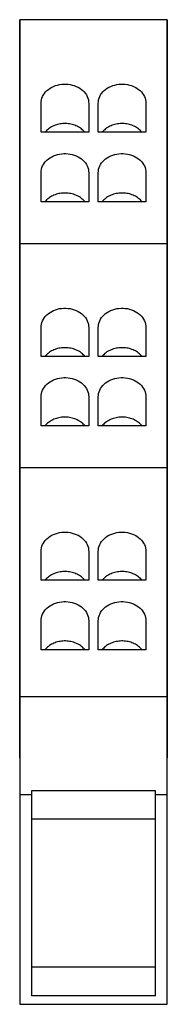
# Model space of a CAD drawing. Extents: x -0.12 to 0.12, y -1.95 to 2.11.
# Tile 2 of 2: x -0.12 to 0.12, y 0.48 to 2.11. Entities that reach past the tile are written whole.
import ezdxf

# ---------------------------------------------------------------- set-up
doc = ezdxf.new("R2010")
doc.units = 0
doc.header["$MEASUREMENT"] = 0
doc.layers.add('TRMODEL1', color=7, linetype='CONTINUOUS')

msp = doc.modelspace()

# ---------------------------------------------------------------- linework, layer by layer
at = {"layer": 'TRMODEL1', "color": 7, "linetype": 'CONTINUOUS'}
for p, q in [((-0.122, 2.1063), (-0.122, 2.106)), ((0.122, 2.1063), (-0.122, 2.1063)), ((-0.122, 2.085), (-0.122, 2.106)), ((-0.122, 2.106), (-0.122, 2.077)), ((0.122, 2.106), (0.122, 2.1063)), ((0.122, 2.106), (0.122, 2.085)), ((0.122, 2.077), (0.122, 2.106)), ((-0.122, 1.7359), (-0.122, 2.085)), ((-0.122, 2.085), (-0.122, 2.085)), ((0.122, 2.085), (0.122, 1.7146)), ((0.122, 2.085), (0.122, 2.085)), ((-0.122, 2.077), (-0.122, 1.7359)), ((0.122, 1.7359), (0.122, 2.077)), ((-0.0525, 1.9997), (-0.049, 2)), ((-0.049, 2), (-0.0455, 2)), ((-0.0455, 2), (-0.042, 1.9997)), ((0.042, 1.9997), (0.0455, 2)), ((0.0455, 2), (0.049, 2)), ((0.049, 2), (0.0525, 1.9997)), ((-0.0827, 1.982), (-0.081, 1.9845)), ((-0.081, 1.9845), (-0.0791, 1.9869)), ((-0.0791, 1.9869), (-0.0769, 1.9891)), ((-0.0769, 1.9891), (-0.0745, 1.9912)), ((-0.0745, 1.9912), (-0.0718, 1.993)), ((-0.0718, 1.993), (-0.0689, 1.9947)), ((-0.0689, 1.9947), (-0.0659, 1.9962)), ((-0.0659, 1.9962), (-0.0627, 1.9974)), ((-0.0627, 1.9974), (-0.0594, 1.9984)), ((-0.0594, 1.9984), (-0.056, 1.9992)), ((-0.056, 1.9992), (-0.0525, 1.9997)), ((-0.042, 1.9997), (-0.0385, 1.9992)), ((-0.0385, 1.9992), (-0.0351, 1.9984)), ((-0.0351, 1.9984), (-0.0318, 1.9974)), ((-0.0318, 1.9974), (-0.0286, 1.9962)), ((-0.0286, 1.9962), (-0.0256, 1.9947)), ((-0.0256, 1.9947), (-0.0227, 1.993)), ((-0.0227, 1.993), (-0.02, 1.9912)), ((-0.02, 1.9912), (-0.0176, 1.9891)), ((-0.0176, 1.9891), (-0.0154, 1.9869)), ((-0.0154, 1.9869), (-0.0134, 1.9845)), ((-0.0134, 1.9845), (-0.0118, 1.982)), ((0.0118, 1.982), (0.0134, 1.9845)), ((0.0134, 1.9845), (0.0154, 1.9869)), ((0.0154, 1.9869), (0.0176, 1.9891)), ((0.0176, 1.9891), (0.02, 1.9912)), ((0.02, 1.9912), (0.0227, 1.993)), ((0.0227, 1.993), (0.0256, 1.9947)), ((0.0256, 1.9947), (0.0286, 1.9962)), ((0.0286, 1.9962), (0.0318, 1.9974)), ((0.0318, 1.9974), (0.0351, 1.9984)), ((0.0351, 1.9984), (0.0385, 1.9992)), ((0.0385, 1.9992), (0.042, 1.9997)), ((0.0525, 1.9997), (0.056, 1.9992)), ((0.056, 1.9992), (0.0594, 1.9984)), ((0.0594, 1.9984), (0.0627, 1.9974)), ((0.0627, 1.9974), (0.0659, 1.9962)), ((0.0659, 1.9962), (0.0689, 1.9947)), ((0.0689, 1.9947), (0.0718, 1.993)), ((0.0718, 1.993), (0.0745, 1.9912)), ((0.0745, 1.9912), (0.0769, 1.9891)), ((0.0769, 1.9891), (0.0791, 1.9869)), ((0.0791, 1.9869), (0.081, 1.9845)), ((0.081, 1.9845), (0.0827, 1.982)), ((-0.0866, 1.9681), (-0.0865, 1.971)), ((-0.0866, 1.9204), (-0.0866, 1.9681)), ((-0.0865, 1.971), (-0.086, 1.9738)), ((-0.086, 1.9738), (-0.0852, 1.9766)), ((-0.0852, 1.9766), (-0.0841, 1.9793)), ((-0.0841, 1.9793), (-0.0827, 1.982)), ((-0.0118, 1.982), (-0.0104, 1.9793)), ((-0.0104, 1.9793), (-0.0093, 1.9766)), ((-0.0093, 1.9766), (-0.0085, 1.9738)), ((-0.0085, 1.9738), (-0.008, 1.971)), ((-0.008, 1.971), (-0.0079, 1.9681)), ((-0.0079, 1.9681), (-0.0079, 1.9204)), ((0.0079, 1.9681), (0.008, 1.971)), ((0.0079, 1.9204), (0.0079, 1.9681)), ((0.008, 1.971), (0.0085, 1.9738)), ((0.0085, 1.9738), (0.0093, 1.9766)), ((0.0093, 1.9766), (0.0104, 1.9793)), ((0.0104, 1.9793), (0.0118, 1.982)), ((0.0827, 1.982), (0.0841, 1.9793)), ((0.0841, 1.9793), (0.0852, 1.9766)), ((0.0852, 1.9766), (0.086, 1.9738)), ((0.086, 1.9738), (0.0865, 1.971)), ((0.0865, 1.971), (0.0866, 1.9681)), ((0.0866, 1.9681), (0.0866, 1.9204)), ((-0.0079, 1.9204), (-0.0866, 1.9204)), ((-0.0789, 1.9218), (-0.0801, 1.9204)), ((-0.0775, 1.9233), (-0.0789, 1.9218)), ((-0.076, 1.9246), (-0.0775, 1.9233)), ((-0.0745, 1.9259), (-0.076, 1.9246)), ((-0.0728, 1.9271), (-0.0745, 1.9259)), ((-0.0711, 1.9282), (-0.0728, 1.9271)), ((-0.0693, 1.9293), (-0.0711, 1.9282)), ((-0.0674, 1.9302), (-0.0693, 1.9293)), ((-0.0654, 1.9311), (-0.0674, 1.9302)), ((-0.0634, 1.9319), (-0.0654, 1.9311)), ((-0.0614, 1.9326), (-0.0634, 1.9319)), ((-0.0593, 1.9332), (-0.0614, 1.9326)), ((-0.0572, 1.9337), (-0.0593, 1.9332)), ((-0.055, 1.9341), (-0.0572, 1.9337)), ((-0.0528, 1.9344), (-0.055, 1.9341)), ((-0.0506, 1.9346), (-0.0528, 1.9344)), ((-0.0484, 1.9347), (-0.0506, 1.9346)), ((-0.0461, 1.9347), (-0.0484, 1.9347)), ((-0.0439, 1.9346), (-0.0461, 1.9347)), ((-0.0417, 1.9344), (-0.0439, 1.9346)), ((-0.0395, 1.9341), (-0.0417, 1.9344)), ((-0.0373, 1.9337), (-0.0395, 1.9341)), ((-0.0352, 1.9332), (-0.0373, 1.9337)), ((-0.0331, 1.9326), (-0.0352, 1.9332)), ((-0.031, 1.9319), (-0.0331, 1.9326)), ((-0.029, 1.9311), (-0.031, 1.9319)), ((-0.0271, 1.9302), (-0.029, 1.9311)), ((-0.0252, 1.9293), (-0.0271, 1.9302)), ((-0.0234, 1.9282), (-0.0252, 1.9293)), ((-0.0217, 1.9271), (-0.0234, 1.9282)), ((-0.02, 1.9259), (-0.0217, 1.9271)), ((-0.0185, 1.9246), (-0.02, 1.9259)), ((-0.017, 1.9233), (-0.0185, 1.9246)), ((-0.0156, 1.9218), (-0.017, 1.9233)), ((-0.0143, 1.9204), (-0.0156, 1.9218)), ((0.0866, 1.9204), (0.0079, 1.9204)), ((0.0156, 1.9218), (0.0143, 1.9204)), ((0.017, 1.9233), (0.0156, 1.9218)), ((0.0185, 1.9246), (0.017, 1.9233)), ((0.02, 1.9259), (0.0185, 1.9246)), ((0.0217, 1.9271), (0.02, 1.9259)), ((0.0234, 1.9282), (0.0217, 1.9271)), ((0.0252, 1.9293), (0.0234, 1.9282)), ((0.0271, 1.9302), (0.0252, 1.9293)), ((0.029, 1.9311), (0.0271, 1.9302)), ((0.031, 1.9319), (0.029, 1.9311)), ((0.0331, 1.9326), (0.031, 1.9319)), ((0.0352, 1.9332), (0.0331, 1.9326)), ((0.0373, 1.9337), (0.0352, 1.9332)), ((0.0395, 1.9341), (0.0373, 1.9337)), ((0.0417, 1.9344), (0.0395, 1.9341)), ((0.0439, 1.9346), (0.0417, 1.9344)), ((0.0461, 1.9347), (0.0439, 1.9346)), ((0.0484, 1.9347), (0.0461, 1.9347)), ((0.0506, 1.9346), (0.0484, 1.9347)), ((0.0528, 1.9344), (0.0506, 1.9346)), ((0.055, 1.9341), (0.0528, 1.9344)), ((0.0572, 1.9337), (0.055, 1.9341)), ((0.0593, 1.9332), (0.0572, 1.9337)), ((0.0614, 1.9326), (0.0593, 1.9332)), ((0.0634, 1.9319), (0.0614, 1.9326)), ((0.0654, 1.9311), (0.0634, 1.9319)), ((0.0674, 1.9302), (0.0654, 1.9311)), ((0.0693, 1.9293), (0.0674, 1.9302)), ((0.0711, 1.9282), (0.0693, 1.9293)), ((0.0728, 1.9271), (0.0711, 1.9282)), ((0.0745, 1.9259), (0.0728, 1.9271)), ((0.076, 1.9246), (0.0745, 1.9259)), ((0.0775, 1.9233), (0.076, 1.9246)), ((0.0789, 1.9218), (0.0775, 1.9233)), ((0.0801, 1.9204), (0.0789, 1.9218)), ((-0.081, 1.8698), (-0.0791, 1.8722)), ((-0.0791, 1.8722), (-0.0769, 1.8744)), ((-0.0769, 1.8744), (-0.0745, 1.8765)), ((-0.0745, 1.8765), (-0.0718, 1.8784)), ((-0.0718, 1.8784), (-0.0689, 1.8801)), ((-0.0689, 1.8801), (-0.0659, 1.8815)), ((-0.0659, 1.8815), (-0.0627, 1.8828)), ((-0.0627, 1.8828), (-0.0594, 1.8838)), ((-0.0594, 1.8838), (-0.056, 1.8845)), ((-0.056, 1.8845), (-0.0525, 1.885)), ((-0.0525, 1.885), (-0.049, 1.8853)), ((-0.049, 1.8853), (-0.0455, 1.8853)), ((-0.0455, 1.8853), (-0.042, 1.885)), ((-0.042, 1.885), (-0.0385, 1.8845)), ((-0.0385, 1.8845), (-0.0351, 1.8838)), ((-0.0351, 1.8838), (-0.0318, 1.8828)), ((-0.0318, 1.8828), (-0.0286, 1.8815)), ((-0.0286, 1.8815), (-0.0256, 1.8801)), ((-0.0256, 1.8801), (-0.0227, 1.8784)), ((-0.0227, 1.8784), (-0.02, 1.8765)), ((-0.02, 1.8765), (-0.0176, 1.8744)), ((-0.0176, 1.8744), (-0.0154, 1.8722)), ((-0.0154, 1.8722), (-0.0134, 1.8698)), ((0.0134, 1.8698), (0.0154, 1.8722)), ((0.0154, 1.8722), (0.0176, 1.8744)), ((0.0176, 1.8744), (0.02, 1.8765)), ((0.02, 1.8765), (0.0227, 1.8784)), ((0.0227, 1.8784), (0.0256, 1.8801)), ((0.0256, 1.8801), (0.0286, 1.8815)), ((0.0286, 1.8815), (0.0318, 1.8828)), ((0.0318, 1.8828), (0.0351, 1.8838)), ((0.0351, 1.8838), (0.0385, 1.8845)), ((0.0385, 1.8845), (0.042, 1.885)), ((0.042, 1.885), (0.0455, 1.8853)), ((0.0455, 1.8853), (0.049, 1.8853)), ((0.049, 1.8853), (0.0525, 1.885)), ((0.0525, 1.885), (0.056, 1.8845)), ((0.056, 1.8845), (0.0594, 1.8838)), ((0.0594, 1.8838), (0.0627, 1.8828)), ((0.0627, 1.8828), (0.0659, 1.8815)), ((0.0659, 1.8815), (0.0689, 1.8801)), ((0.0689, 1.8801), (0.0718, 1.8784)), ((0.0718, 1.8784), (0.0745, 1.8765)), ((0.0745, 1.8765), (0.0769, 1.8744)), ((0.0769, 1.8744), (0.0791, 1.8722)), ((0.0791, 1.8722), (0.081, 1.8698)), ((-0.0866, 1.8535), (-0.0865, 1.8563)), ((-0.0865, 1.8563), (-0.086, 1.8592)), ((-0.086, 1.8592), (-0.0852, 1.862)), ((-0.0852, 1.862), (-0.0841, 1.8647)), ((-0.0841, 1.8647), (-0.0827, 1.8673)), ((-0.0827, 1.8673), (-0.081, 1.8698)), ((-0.0134, 1.8698), (-0.0118, 1.8673)), ((-0.0118, 1.8673), (-0.0104, 1.8647)), ((-0.0104, 1.8647), (-0.0093, 1.862)), ((-0.0093, 1.862), (-0.0085, 1.8592)), ((-0.0085, 1.8592), (-0.008, 1.8563)), ((-0.008, 1.8563), (-0.0079, 1.8535)), ((0.0079, 1.8535), (0.008, 1.8563)), ((0.008, 1.8563), (0.0085, 1.8592)), ((0.0085, 1.8592), (0.0093, 1.862)), ((0.0093, 1.862), (0.0104, 1.8647)), ((0.0104, 1.8647), (0.0118, 1.8673)), ((0.0118, 1.8673), (0.0134, 1.8698)), ((0.081, 1.8698), (0.0827, 1.8673)), ((0.0827, 1.8673), (0.0841, 1.8647)), ((0.0841, 1.8647), (0.0852, 1.862)), ((0.0852, 1.862), (0.086, 1.8592)), ((0.086, 1.8592), (0.0865, 1.8563)), ((0.0865, 1.8563), (0.0866, 1.8535)), ((-0.0866, 1.8057), (-0.0866, 1.8535)), ((-0.0079, 1.8535), (-0.0079, 1.8057)), ((0.0079, 1.8057), (0.0079, 1.8535)), ((0.0866, 1.8535), (0.0866, 1.8057)), ((-0.0079, 1.8057), (-0.0866, 1.8057)), ((-0.0789, 1.8072), (-0.0801, 1.8057)), ((-0.0775, 1.8086), (-0.0789, 1.8072)), ((-0.076, 1.8099), (-0.0775, 1.8086)), ((-0.0745, 1.8112), (-0.076, 1.8099)), ((-0.0728, 1.8124), (-0.0745, 1.8112)), ((-0.0711, 1.8136), (-0.0728, 1.8124)), ((-0.0693, 1.8146), (-0.0711, 1.8136)), ((-0.0674, 1.8156), (-0.0693, 1.8146)), ((-0.0654, 1.8164), (-0.0674, 1.8156)), ((-0.0634, 1.8172), (-0.0654, 1.8164)), ((-0.0614, 1.8179), (-0.0634, 1.8172)), ((-0.0593, 1.8185), (-0.0614, 1.8179)), ((-0.0572, 1.819), (-0.0593, 1.8185)), ((-0.055, 1.8194), (-0.0572, 1.819)), ((-0.0528, 1.8197), (-0.055, 1.8194)), ((-0.0506, 1.8199), (-0.0528, 1.8197)), ((-0.0484, 1.82), (-0.0506, 1.8199)), ((-0.0461, 1.82), (-0.0484, 1.82)), ((-0.0439, 1.8199), (-0.0461, 1.82)), ((-0.0417, 1.8197), (-0.0439, 1.8199)), ((-0.0395, 1.8194), (-0.0417, 1.8197)), ((-0.0373, 1.819), (-0.0395, 1.8194)), ((-0.0352, 1.8185), (-0.0373, 1.819)), ((-0.0331, 1.8179), (-0.0352, 1.8185)), ((-0.031, 1.8172), (-0.0331, 1.8179)), ((-0.029, 1.8164), (-0.031, 1.8172)), ((-0.0271, 1.8156), (-0.029, 1.8164)), ((-0.0252, 1.8146), (-0.0271, 1.8156)), ((-0.0234, 1.8136), (-0.0252, 1.8146)), ((-0.0217, 1.8124), (-0.0234, 1.8136)), ((-0.02, 1.8112), (-0.0217, 1.8124)), ((-0.0185, 1.8099), (-0.02, 1.8112)), ((-0.017, 1.8086), (-0.0185, 1.8099)), ((-0.0156, 1.8072), (-0.017, 1.8086)), ((-0.0143, 1.8057), (-0.0156, 1.8072)), ((0.0866, 1.8057), (0.0079, 1.8057)), ((0.0156, 1.8072), (0.0143, 1.8057)), ((0.017, 1.8086), (0.0156, 1.8072)), ((0.0185, 1.8099), (0.017, 1.8086)), ((0.02, 1.8112), (0.0185, 1.8099)), ((0.0217, 1.8124), (0.02, 1.8112)), ((0.0234, 1.8136), (0.0217, 1.8124)), ((0.0252, 1.8146), (0.0234, 1.8136)), ((0.0271, 1.8156), (0.0252, 1.8146)), ((0.029, 1.8164), (0.0271, 1.8156)), ((0.031, 1.8172), (0.029, 1.8164)), ((0.0331, 1.8179), (0.031, 1.8172)), ((0.0352, 1.8185), (0.0331, 1.8179)), ((0.0373, 1.819), (0.0352, 1.8185)), ((0.0395, 1.8194), (0.0373, 1.819)), ((0.0417, 1.8197), (0.0395, 1.8194)), ((0.0439, 1.8199), (0.0417, 1.8197)), ((0.0461, 1.82), (0.0439, 1.8199)), ((0.0484, 1.82), (0.0461, 1.82)), ((0.0506, 1.8199), (0.0484, 1.82)), ((0.0528, 1.8197), (0.0506, 1.8199)), ((0.055, 1.8194), (0.0528, 1.8197)), ((0.0572, 1.819), (0.055, 1.8194)), ((0.0593, 1.8185), (0.0572, 1.819)), ((0.0614, 1.8179), (0.0593, 1.8185)), ((0.0634, 1.8172), (0.0614, 1.8179)), ((0.0654, 1.8164), (0.0634, 1.8172)), ((0.0674, 1.8156), (0.0654, 1.8164)), ((0.0693, 1.8146), (0.0674, 1.8156)), ((0.0711, 1.8136), (0.0693, 1.8146)), ((0.0728, 1.8124), (0.0711, 1.8136)), ((0.0745, 1.8112), (0.0728, 1.8124)), ((0.076, 1.8099), (0.0745, 1.8112)), ((0.0775, 1.8086), (0.076, 1.8099)), ((0.0789, 1.8072), (0.0775, 1.8086)), ((0.0801, 1.8057), (0.0789, 1.8072)), ((-0.122, 1.7359), (-0.122, 1.7356)), ((0.122, 1.7359), (-0.122, 1.7359)), ((-0.122, 1.7146), (-0.122, 1.7356)), ((-0.122, 1.7356), (-0.122, 1.7067)), ((0.122, 1.7356), (0.122, 1.7359)), ((0.122, 1.7356), (0.122, 1.7146)), ((0.122, 1.7067), (0.122, 1.7356)), ((-0.122, 1.3658), (-0.122, 1.7146)), ((-0.122, 1.7146), (-0.122, 1.7146)), ((0.122, 1.7146), (0.122, 1.3449)), ((0.122, 1.7146), (0.122, 1.7146)), ((-0.122, 1.7067), (-0.122, 1.3662)), ((0.122, 1.3662), (0.122, 1.7067)), ((0.122, 1.6626), (0.122, 1.7067)), ((-0.122, 1.6626), (-0.122, 1.3658)), ((-0.0689, 1.6246), (-0.0659, 1.6261)), ((-0.0659, 1.6261), (-0.0627, 1.6273)), ((-0.0627, 1.6273), (-0.0594, 1.6283)), ((-0.0594, 1.6283), (-0.056, 1.6291)), ((-0.056, 1.6291), (-0.0525, 1.6296)), ((-0.0525, 1.6296), (-0.049, 1.6298)), ((-0.049, 1.6298), (-0.0455, 1.6298)), ((-0.0455, 1.6298), (-0.042, 1.6296)), ((-0.042, 1.6296), (-0.0385, 1.6291)), ((-0.0385, 1.6291), (-0.0351, 1.6283)), ((-0.0351, 1.6283), (-0.0318, 1.6273)), ((-0.0318, 1.6273), (-0.0286, 1.6261)), ((-0.0286, 1.6261), (-0.0256, 1.6246)), ((0.0256, 1.6246), (0.0286, 1.6261)), ((0.0286, 1.6261), (0.0318, 1.6273)), ((0.0318, 1.6273), (0.0351, 1.6283)), ((0.0351, 1.6283), (0.0385, 1.6291)), ((0.0385, 1.6291), (0.042, 1.6296)), ((0.042, 1.6296), (0.0455, 1.6298)), ((0.0455, 1.6298), (0.049, 1.6298)), ((0.049, 1.6298), (0.0525, 1.6296)), ((0.0525, 1.6296), (0.056, 1.6291)), ((0.056, 1.6291), (0.0594, 1.6283)), ((0.0594, 1.6283), (0.0627, 1.6273)), ((0.0627, 1.6273), (0.0659, 1.6261)), ((0.0659, 1.6261), (0.0689, 1.6246)), ((-0.0841, 1.6092), (-0.0827, 1.6118)), ((-0.0827, 1.6118), (-0.081, 1.6143)), ((-0.081, 1.6143), (-0.0791, 1.6167)), ((-0.0791, 1.6167), (-0.0769, 1.619)), ((-0.0769, 1.619), (-0.0745, 1.621)), ((-0.0745, 1.621), (-0.0718, 1.6229)), ((-0.0718, 1.6229), (-0.0689, 1.6246)), ((-0.0256, 1.6246), (-0.0227, 1.6229)), ((-0.0227, 1.6229), (-0.02, 1.621)), ((-0.02, 1.621), (-0.0176, 1.619)), ((-0.0176, 1.619), (-0.0154, 1.6167)), ((-0.0154, 1.6167), (-0.0134, 1.6143)), ((-0.0134, 1.6143), (-0.0118, 1.6118)), ((-0.0118, 1.6118), (-0.0104, 1.6092)), ((0.0104, 1.6092), (0.0118, 1.6118)), ((0.0118, 1.6118), (0.0134, 1.6143)), ((0.0134, 1.6143), (0.0154, 1.6167)), ((0.0154, 1.6167), (0.0176, 1.619)), ((0.0176, 1.619), (0.02, 1.621)), ((0.02, 1.621), (0.0227, 1.6229)), ((0.0227, 1.6229), (0.0256, 1.6246)), ((0.0689, 1.6246), (0.0718, 1.6229)), ((0.0718, 1.6229), (0.0745, 1.621)), ((0.0745, 1.621), (0.0769, 1.619)), ((0.0769, 1.619), (0.0791, 1.6167)), ((0.0791, 1.6167), (0.081, 1.6143)), ((0.081, 1.6143), (0.0827, 1.6118)), ((0.0827, 1.6118), (0.0841, 1.6092)), ((-0.0866, 1.598), (-0.0865, 1.6009)), ((-0.0866, 1.5502), (-0.0866, 1.598)), ((-0.0865, 1.6009), (-0.086, 1.6037)), ((-0.086, 1.6037), (-0.0852, 1.6065)), ((-0.0852, 1.6065), (-0.0841, 1.6092)), ((-0.0104, 1.6092), (-0.0093, 1.6065)), ((-0.0093, 1.6065), (-0.0085, 1.6037)), ((-0.0085, 1.6037), (-0.008, 1.6009)), ((-0.008, 1.6009), (-0.0079, 1.598)), ((-0.0079, 1.598), (-0.0079, 1.5502)), ((0.0079, 1.598), (0.008, 1.6009)), ((0.0079, 1.5502), (0.0079, 1.598)), ((0.008, 1.6009), (0.0085, 1.6037)), ((0.0085, 1.6037), (0.0093, 1.6065)), ((0.0093, 1.6065), (0.0104, 1.6092)), ((0.0841, 1.6092), (0.0852, 1.6065)), ((0.0852, 1.6065), (0.086, 1.6037)), ((0.086, 1.6037), (0.0865, 1.6009)), ((0.0865, 1.6009), (0.0866, 1.598)), ((0.0866, 1.598), (0.0866, 1.5502)), ((-0.0655, 1.561), (-0.0674, 1.5601)), ((-0.0635, 1.5618), (-0.0655, 1.561)), ((-0.0614, 1.5625), (-0.0635, 1.5618)), ((-0.0593, 1.5631), (-0.0614, 1.5625)), ((-0.0572, 1.5636), (-0.0593, 1.5631)), ((-0.055, 1.564), (-0.0572, 1.5636)), ((-0.0528, 1.5643), (-0.055, 1.564)), ((-0.0506, 1.5645), (-0.0528, 1.5643)), ((-0.0484, 1.5646), (-0.0506, 1.5645)), ((-0.0461, 1.5646), (-0.0484, 1.5646)), ((-0.0439, 1.5645), (-0.0461, 1.5646)), ((-0.0417, 1.5643), (-0.0439, 1.5645)), ((-0.0395, 1.564), (-0.0417, 1.5643)), ((-0.0373, 1.5636), (-0.0395, 1.564)), ((-0.0352, 1.5631), (-0.0373, 1.5636)), ((-0.0331, 1.5625), (-0.0352, 1.5631)), ((-0.031, 1.5618), (-0.0331, 1.5625)), ((-0.029, 1.561), (-0.031, 1.5618)), ((-0.0271, 1.5601), (-0.029, 1.561)), ((0.029, 1.561), (0.0271, 1.5601)), ((0.031, 1.5618), (0.029, 1.561)), ((0.0331, 1.5625), (0.031, 1.5618)), ((0.0352, 1.5631), (0.0331, 1.5625)), ((0.0373, 1.5636), (0.0352, 1.5631)), ((0.0395, 1.564), (0.0373, 1.5636)), ((0.0417, 1.5643), (0.0395, 1.564)), ((0.0439, 1.5645), (0.0417, 1.5643)), ((0.0461, 1.5646), (0.0439, 1.5645)), ((0.0484, 1.5646), (0.0461, 1.5646)), ((0.0506, 1.5645), (0.0484, 1.5646)), ((0.0528, 1.5643), (0.0506, 1.5645)), ((0.055, 1.564), (0.0528, 1.5643)), ((0.0572, 1.5636), (0.055, 1.564)), ((0.0593, 1.5631), (0.0572, 1.5636)), ((0.0614, 1.5625), (0.0593, 1.5631)), ((0.0635, 1.5618), (0.0614, 1.5625)), ((0.0655, 1.561), (0.0635, 1.5618)), ((0.0674, 1.5601), (0.0655, 1.561)), ((-0.0079, 1.5502), (-0.0866, 1.5502)), ((-0.0789, 1.5517), (-0.0802, 1.5502)), ((-0.0775, 1.5531), (-0.0789, 1.5517)), ((-0.0761, 1.5545), (-0.0775, 1.5531)), ((-0.0745, 1.5558), (-0.0761, 1.5545)), ((-0.0729, 1.557), (-0.0745, 1.5558)), ((-0.0711, 1.5581), (-0.0729, 1.557)), ((-0.0693, 1.5592), (-0.0711, 1.5581)), ((-0.0674, 1.5601), (-0.0693, 1.5592)), ((-0.0252, 1.5592), (-0.0271, 1.5601)), ((-0.0234, 1.5581), (-0.0252, 1.5592)), ((-0.0216, 1.557), (-0.0234, 1.5581)), ((-0.02, 1.5558), (-0.0216, 1.557)), ((-0.0184, 1.5545), (-0.02, 1.5558)), ((-0.0169, 1.5531), (-0.0184, 1.5545)), ((-0.0156, 1.5517), (-0.0169, 1.5531)), ((-0.0143, 1.5502), (-0.0156, 1.5517)), ((0.0866, 1.5502), (0.0079, 1.5502)), ((0.0156, 1.5517), (0.0143, 1.5502)), ((0.0169, 1.5531), (0.0156, 1.5517)), ((0.0184, 1.5545), (0.0169, 1.5531)), ((0.02, 1.5558), (0.0184, 1.5545)), ((0.0216, 1.557), (0.02, 1.5558)), ((0.0234, 1.5581), (0.0216, 1.557)), ((0.0252, 1.5592), (0.0234, 1.5581)), ((0.0271, 1.5601), (0.0252, 1.5592)), ((0.0693, 1.5592), (0.0674, 1.5601)), ((0.0711, 1.5581), (0.0693, 1.5592)), ((0.0729, 1.557), (0.0711, 1.5581)), ((0.0745, 1.5558), (0.0729, 1.557)), ((0.0761, 1.5545), (0.0745, 1.5558)), ((0.0775, 1.5531), (0.0761, 1.5545)), ((0.0789, 1.5517), (0.0775, 1.5531)), ((0.0802, 1.5502), (0.0789, 1.5517)), ((-0.0659, 1.5114), (-0.0627, 1.5126)), ((-0.0627, 1.5126), (-0.0594, 1.5136)), ((-0.0594, 1.5136), (-0.056, 1.5144)), ((-0.056, 1.5144), (-0.0525, 1.5149)), ((-0.0525, 1.5149), (-0.049, 1.5152)), ((-0.049, 1.5152), (-0.0455, 1.5152)), ((-0.0455, 1.5152), (-0.042, 1.5149)), ((-0.042, 1.5149), (-0.0385, 1.5144)), ((-0.0385, 1.5144), (-0.0351, 1.5136)), ((-0.0351, 1.5136), (-0.0318, 1.5126)), ((-0.0318, 1.5126), (-0.0286, 1.5114)), ((0.0286, 1.5114), (0.0318, 1.5126)), ((0.0318, 1.5126), (0.0351, 1.5136)), ((0.0351, 1.5136), (0.0385, 1.5144)), ((0.0385, 1.5144), (0.042, 1.5149)), ((0.042, 1.5149), (0.0455, 1.5152)), ((0.0455, 1.5152), (0.049, 1.5152)), ((0.049, 1.5152), (0.0525, 1.5149)), ((0.0525, 1.5149), (0.056, 1.5144)), ((0.056, 1.5144), (0.0594, 1.5136)), ((0.0594, 1.5136), (0.0627, 1.5126)), ((0.0627, 1.5126), (0.0659, 1.5114)), ((-0.0841, 1.4945), (-0.0827, 1.4972)), ((-0.0827, 1.4972), (-0.081, 1.4997)), ((-0.081, 1.4997), (-0.0791, 1.5021)), ((-0.0791, 1.5021), (-0.0769, 1.5043)), ((-0.0769, 1.5043), (-0.0745, 1.5064)), ((-0.0745, 1.5064), (-0.0718, 1.5082)), ((-0.0718, 1.5082), (-0.0689, 1.5099)), ((-0.0689, 1.5099), (-0.0659, 1.5114)), ((-0.0286, 1.5114), (-0.0256, 1.5099)), ((-0.0256, 1.5099), (-0.0227, 1.5082)), ((-0.0227, 1.5082), (-0.02, 1.5064)), ((-0.02, 1.5064), (-0.0176, 1.5043)), ((-0.0176, 1.5043), (-0.0154, 1.5021)), ((-0.0154, 1.5021), (-0.0134, 1.4997)), ((-0.0134, 1.4997), (-0.0118, 1.4972)), ((-0.0118, 1.4972), (-0.0104, 1.4945)), ((0.0104, 1.4945), (0.0118, 1.4972)), ((0.0118, 1.4972), (0.0134, 1.4997)), ((0.0134, 1.4997), (0.0154, 1.5021)), ((0.0154, 1.5021), (0.0176, 1.5043)), ((0.0176, 1.5043), (0.02, 1.5064)), ((0.02, 1.5064), (0.0227, 1.5082)), ((0.0227, 1.5082), (0.0256, 1.5099)), ((0.0256, 1.5099), (0.0286, 1.5114)), ((0.0659, 1.5114), (0.0689, 1.5099)), ((0.0689, 1.5099), (0.0718, 1.5082)), ((0.0718, 1.5082), (0.0745, 1.5064)), ((0.0745, 1.5064), (0.0769, 1.5043)), ((0.0769, 1.5043), (0.0791, 1.5021)), ((0.0791, 1.5021), (0.081, 1.4997)), ((0.081, 1.4997), (0.0827, 1.4972)), ((0.0827, 1.4972), (0.0841, 1.4945)), ((-0.0866, 1.4833), (-0.0865, 1.4862)), ((-0.0866, 1.4356), (-0.0866, 1.4833)), ((-0.0865, 1.4862), (-0.086, 1.489)), ((-0.086, 1.489), (-0.0852, 1.4918)), ((-0.0852, 1.4918), (-0.0841, 1.4945)), ((-0.0104, 1.4945), (-0.0093, 1.4918)), ((-0.0093, 1.4918), (-0.0085, 1.489)), ((-0.0085, 1.489), (-0.008, 1.4862)), ((-0.008, 1.4862), (-0.0079, 1.4833)), ((-0.0079, 1.4833), (-0.0079, 1.4356)), ((0.0079, 1.4833), (0.008, 1.4862)), ((0.0079, 1.4356), (0.0079, 1.4833)), ((0.008, 1.4862), (0.0085, 1.489)), ((0.0085, 1.489), (0.0093, 1.4918)), ((0.0093, 1.4918), (0.0104, 1.4945)), ((0.0841, 1.4945), (0.0852, 1.4918)), ((0.0852, 1.4918), (0.086, 1.489)), ((0.086, 1.489), (0.0865, 1.4862)), ((0.0865, 1.4862), (0.0866, 1.4833)), ((0.0866, 1.4833), (0.0866, 1.4356)), ((-0.0635, 1.4471), (-0.0655, 1.4464)), ((-0.0614, 1.4478), (-0.0635, 1.4471)), ((-0.0593, 1.4484), (-0.0614, 1.4478)), ((-0.0572, 1.4489), (-0.0593, 1.4484)), ((-0.055, 1.4494), (-0.0572, 1.4489)), ((-0.0528, 1.4497), (-0.055, 1.4494)), ((-0.0506, 1.4499), (-0.0528, 1.4497)), ((-0.0484, 1.45), (-0.0506, 1.4499)), ((-0.0461, 1.45), (-0.0484, 1.45)), ((-0.0439, 1.4499), (-0.0461, 1.45)), ((-0.0417, 1.4497), (-0.0439, 1.4499)), ((-0.0395, 1.4494), (-0.0417, 1.4497)), ((-0.0373, 1.4489), (-0.0395, 1.4494)), ((-0.0352, 1.4484), (-0.0373, 1.4489)), ((-0.0331, 1.4478), (-0.0352, 1.4484)), ((-0.031, 1.4471), (-0.0331, 1.4478)), ((-0.029, 1.4464), (-0.031, 1.4471)), ((0.031, 1.4471), (0.029, 1.4464)), ((0.0331, 1.4478), (0.031, 1.4471)), ((0.0352, 1.4484), (0.0331, 1.4478)), ((0.0373, 1.4489), (0.0352, 1.4484)), ((0.0395, 1.4494), (0.0373, 1.4489)), ((0.0417, 1.4497), (0.0395, 1.4494)), ((0.0439, 1.4499), (0.0417, 1.4497)), ((0.0461, 1.45), (0.0439, 1.4499)), ((0.0484, 1.45), (0.0461, 1.45)), ((0.0506, 1.4499), (0.0484, 1.45)), ((0.0528, 1.4497), (0.0506, 1.4499)), ((0.055, 1.4494), (0.0528, 1.4497)), ((0.0572, 1.4489), (0.055, 1.4494)), ((0.0593, 1.4484), (0.0572, 1.4489)), ((0.0614, 1.4478), (0.0593, 1.4484)), ((0.0635, 1.4471), (0.0614, 1.4478)), ((0.0655, 1.4464), (0.0635, 1.4471)), ((-0.0079, 1.4356), (-0.0866, 1.4356)), ((-0.0789, 1.437), (-0.0802, 1.4356)), ((-0.0775, 1.4385), (-0.0789, 1.437)), ((-0.0761, 1.4398), (-0.0775, 1.4385)), ((-0.0745, 1.4411), (-0.0761, 1.4398)), ((-0.0729, 1.4423), (-0.0745, 1.4411)), ((-0.0711, 1.4435), (-0.0729, 1.4423)), ((-0.0693, 1.4445), (-0.0711, 1.4435)), ((-0.0674, 1.4455), (-0.0693, 1.4445)), ((-0.0655, 1.4464), (-0.0674, 1.4455)), ((-0.0271, 1.4455), (-0.029, 1.4464)), ((-0.0252, 1.4445), (-0.0271, 1.4455)), ((-0.0234, 1.4435), (-0.0252, 1.4445)), ((-0.0216, 1.4423), (-0.0234, 1.4435)), ((-0.02, 1.4411), (-0.0216, 1.4423)), ((-0.0184, 1.4398), (-0.02, 1.4411)), ((-0.0169, 1.4385), (-0.0184, 1.4398)), ((-0.0156, 1.437), (-0.0169, 1.4385)), ((-0.0143, 1.4356), (-0.0156, 1.437)), ((0.0866, 1.4356), (0.0079, 1.4356)), ((0.0156, 1.437), (0.0143, 1.4356)), ((0.0169, 1.4385), (0.0156, 1.437)), ((0.0184, 1.4398), (0.0169, 1.4385)), ((0.02, 1.4411), (0.0184, 1.4398)), ((0.0216, 1.4423), (0.02, 1.4411)), ((0.0234, 1.4435), (0.0216, 1.4423)), ((0.0252, 1.4445), (0.0234, 1.4435)), ((0.0271, 1.4455), (0.0252, 1.4445)), ((0.029, 1.4464), (0.0271, 1.4455)), ((0.0674, 1.4455), (0.0655, 1.4464)), ((0.0693, 1.4445), (0.0674, 1.4455)), ((0.0711, 1.4435), (0.0693, 1.4445)), ((0.0729, 1.4423), (0.0711, 1.4435)), ((0.0745, 1.4411), (0.0729, 1.4423)), ((0.0761, 1.4398), (0.0745, 1.4411)), ((0.0775, 1.4385), (0.0761, 1.4398)), ((0.0789, 1.437), (0.0775, 1.4385)), ((0.0802, 1.4356), (0.0789, 1.437)), ((-0.122, 1.3662), (-0.122, 1.3658)), ((0.122, 1.3662), (-0.122, 1.3662)), ((-0.122, 1.3449), (-0.122, 1.3658)), ((-0.122, 1.3658), (-0.122, 1.3369)), ((0.122, 1.3658), (0.122, 1.3662)), ((0.122, 1.3658), (0.122, 1.3449)), ((0.122, 1.3369), (0.122, 1.3658)), ((-0.122, 0.8875), (-0.122, 1.3449)), ((-0.122, 1.3449), (-0.122, 1.3449)), ((-0.122, 1.3369), (-0.122, 0.9889)), ((0.122, 1.3449), (0.122, 0.8875)), ((0.122, 1.3449), (0.122, 1.3449)), ((0.122, 0.9889), (0.122, 1.3369)), ((-0.0745, 1.2513), (-0.0718, 1.2532)), ((-0.0718, 1.2532), (-0.0689, 1.2548)), ((-0.0689, 1.2548), (-0.0659, 1.2563)), ((-0.0659, 1.2563), (-0.0627, 1.2575)), ((-0.0627, 1.2575), (-0.0594, 1.2586)), ((-0.0594, 1.2586), (-0.056, 1.2593)), ((-0.056, 1.2593), (-0.0525, 1.2598)), ((-0.0525, 1.2598), (-0.049, 1.2601)), ((-0.049, 1.2601), (-0.0455, 1.2601)), ((-0.0455, 1.2601), (-0.042, 1.2598)), ((-0.042, 1.2598), (-0.0385, 1.2593)), ((-0.0385, 1.2593), (-0.0351, 1.2586)), ((-0.0351, 1.2586), (-0.0318, 1.2575)), ((-0.0318, 1.2575), (-0.0286, 1.2563)), ((-0.0286, 1.2563), (-0.0256, 1.2548)), ((-0.0256, 1.2548), (-0.0227, 1.2532)), ((-0.0227, 1.2532), (-0.02, 1.2513)), ((0.02, 1.2513), (0.0227, 1.2532)), ((0.0227, 1.2532), (0.0256, 1.2548)), ((0.0256, 1.2548), (0.0286, 1.2563)), ((0.0286, 1.2563), (0.0318, 1.2575)), ((0.0318, 1.2575), (0.0351, 1.2586)), ((0.0351, 1.2586), (0.0385, 1.2593)), ((0.0385, 1.2593), (0.042, 1.2598)), ((0.042, 1.2598), (0.0455, 1.2601)), ((0.0455, 1.2601), (0.049, 1.2601)), ((0.049, 1.2601), (0.0525, 1.2598)), ((0.0525, 1.2598), (0.056, 1.2593)), ((0.056, 1.2593), (0.0594, 1.2586)), ((0.0594, 1.2586), (0.0627, 1.2575)), ((0.0627, 1.2575), (0.0659, 1.2563)), ((0.0659, 1.2563), (0.0689, 1.2548)), ((0.0689, 1.2548), (0.0718, 1.2532)), ((0.0718, 1.2532), (0.0745, 1.2513)), ((-0.086, 1.2339), (-0.0852, 1.2367)), ((-0.0852, 1.2367), (-0.0841, 1.2395)), ((-0.0841, 1.2395), (-0.0827, 1.2421)), ((-0.0827, 1.2421), (-0.081, 1.2446)), ((-0.081, 1.2446), (-0.0791, 1.247)), ((-0.0791, 1.247), (-0.0769, 1.2492)), ((-0.0769, 1.2492), (-0.0745, 1.2513)), ((-0.02, 1.2513), (-0.0176, 1.2492)), ((-0.0176, 1.2492), (-0.0154, 1.247)), ((-0.0154, 1.247), (-0.0134, 1.2446)), ((-0.0134, 1.2446), (-0.0118, 1.2421)), ((-0.0118, 1.2421), (-0.0104, 1.2395)), ((-0.0104, 1.2395), (-0.0093, 1.2367)), ((-0.0093, 1.2367), (-0.0085, 1.2339)), ((0.0085, 1.2339), (0.0093, 1.2367)), ((0.0093, 1.2367), (0.0104, 1.2395)), ((0.0104, 1.2395), (0.0118, 1.2421)), ((0.0118, 1.2421), (0.0134, 1.2446)), ((0.0134, 1.2446), (0.0154, 1.247)), ((0.0154, 1.247), (0.0176, 1.2492)), ((0.0176, 1.2492), (0.02, 1.2513)), ((0.0745, 1.2513), (0.0769, 1.2492)), ((0.0769, 1.2492), (0.0791, 1.247)), ((0.0791, 1.247), (0.081, 1.2446)), ((0.081, 1.2446), (0.0827, 1.2421)), ((0.0827, 1.2421), (0.0841, 1.2395)), ((0.0841, 1.2395), (0.0852, 1.2367)), ((0.0852, 1.2367), (0.086, 1.2339)), ((-0.0866, 1.2283), (-0.0865, 1.2311)), ((-0.0866, 1.1805), (-0.0866, 1.2283)), ((-0.0865, 1.2311), (-0.086, 1.2339)), ((-0.0085, 1.2339), (-0.008, 1.2311)), ((-0.008, 1.2311), (-0.0079, 1.2283)), ((-0.0079, 1.2283), (-0.0079, 1.1805)), ((0.0079, 1.2283), (0.008, 1.2311)), ((0.0079, 1.1805), (0.0079, 1.2283)), ((0.008, 1.2311), (0.0085, 1.2339)), ((0.086, 1.2339), (0.0865, 1.2311)), ((0.0865, 1.2311), (0.0866, 1.2283)), ((0.0866, 1.2283), (0.0866, 1.1805)), ((-0.0729, 1.1873), (-0.0746, 1.186)), ((-0.0712, 1.1884), (-0.0729, 1.1873)), ((-0.0694, 1.1895), (-0.0712, 1.1884)), ((-0.0675, 1.1904), (-0.0694, 1.1895)), ((-0.0655, 1.1913), (-0.0675, 1.1904)), ((-0.0635, 1.1921), (-0.0655, 1.1913)), ((-0.0615, 1.1928), (-0.0635, 1.1921)), ((-0.0593, 1.1934), (-0.0615, 1.1928)), ((-0.0572, 1.1939), (-0.0593, 1.1934)), ((-0.055, 1.1943), (-0.0572, 1.1939)), ((-0.0528, 1.1946), (-0.055, 1.1943)), ((-0.0506, 1.1948), (-0.0528, 1.1946)), ((-0.0484, 1.1949), (-0.0506, 1.1948)), ((-0.0461, 1.1949), (-0.0484, 1.1949)), ((-0.0439, 1.1948), (-0.0461, 1.1949)), ((-0.0417, 1.1946), (-0.0439, 1.1948)), ((-0.0395, 1.1943), (-0.0417, 1.1946)), ((-0.0373, 1.1939), (-0.0395, 1.1943)), ((-0.0351, 1.1934), (-0.0373, 1.1939)), ((-0.033, 1.1928), (-0.0351, 1.1934)), ((-0.031, 1.1921), (-0.033, 1.1928)), ((-0.029, 1.1913), (-0.031, 1.1921)), ((-0.027, 1.1904), (-0.029, 1.1913)), ((-0.0251, 1.1895), (-0.027, 1.1904)), ((-0.0233, 1.1884), (-0.0251, 1.1895)), ((-0.0216, 1.1873), (-0.0233, 1.1884)), ((-0.0199, 1.186), (-0.0216, 1.1873)), ((0.0216, 1.1873), (0.0199, 1.186)), ((0.0233, 1.1884), (0.0216, 1.1873)), ((0.0251, 1.1895), (0.0233, 1.1884)), ((0.027, 1.1904), (0.0251, 1.1895)), ((0.029, 1.1913), (0.027, 1.1904)), ((0.031, 1.1921), (0.029, 1.1913)), ((0.033, 1.1928), (0.031, 1.1921)), ((0.0351, 1.1934), (0.033, 1.1928)), ((0.0373, 1.1939), (0.0351, 1.1934)), ((0.0395, 1.1943), (0.0373, 1.1939)), ((0.0417, 1.1946), (0.0395, 1.1943)), ((0.0439, 1.1948), (0.0417, 1.1946)), ((0.0461, 1.1949), (0.0439, 1.1948)), ((0.0484, 1.1949), (0.0461, 1.1949)), ((0.0506, 1.1948), (0.0484, 1.1949)), ((0.0528, 1.1946), (0.0506, 1.1948)), ((0.055, 1.1943), (0.0528, 1.1946)), ((0.0572, 1.1939), (0.055, 1.1943)), ((0.0593, 1.1934), (0.0572, 1.1939)), ((0.0615, 1.1928), (0.0593, 1.1934)), ((0.0635, 1.1921), (0.0615, 1.1928)), ((0.0655, 1.1913), (0.0635, 1.1921)), ((0.0675, 1.1904), (0.0655, 1.1913)), ((0.0694, 1.1895), (0.0675, 1.1904)), ((0.0712, 1.1884), (0.0694, 1.1895)), ((0.0729, 1.1873), (0.0712, 1.1884)), ((0.0746, 1.186), (0.0729, 1.1873)), ((-0.0079, 1.1805), (-0.0866, 1.1805)), ((-0.079, 1.182), (-0.0802, 1.1805)), ((-0.0776, 1.1834), (-0.079, 1.182)), ((-0.0761, 1.1848), (-0.0776, 1.1834)), ((-0.0746, 1.186), (-0.0761, 1.1848)), ((-0.0184, 1.1848), (-0.0199, 1.186)), ((-0.0169, 1.1834), (-0.0184, 1.1848)), ((-0.0155, 1.182), (-0.0169, 1.1834)), ((-0.0142, 1.1805), (-0.0155, 1.182)), ((0.0866, 1.1805), (0.0079, 1.1805)), ((0.0155, 1.182), (0.0142, 1.1805)), ((0.0169, 1.1834), (0.0155, 1.182)), ((0.0184, 1.1848), (0.0169, 1.1834)), ((0.0199, 1.186), (0.0184, 1.1848)), ((0.0761, 1.1848), (0.0746, 1.186)), ((0.0776, 1.1834), (0.0761, 1.1848)), ((0.079, 1.182), (0.0776, 1.1834)), ((0.0802, 1.1805), (0.079, 1.182)), ((-0.0745, 1.1366), (-0.0718, 1.1385)), ((-0.0718, 1.1385), (-0.0689, 1.1402)), ((-0.0689, 1.1402), (-0.0659, 1.1416)), ((-0.0659, 1.1416), (-0.0627, 1.1429)), ((-0.0627, 1.1429), (-0.0594, 1.1439)), ((-0.0594, 1.1439), (-0.056, 1.1446)), ((-0.056, 1.1446), (-0.0525, 1.1452)), ((-0.0525, 1.1452), (-0.049, 1.1454)), ((-0.049, 1.1454), (-0.0455, 1.1454)), ((-0.0455, 1.1454), (-0.042, 1.1452)), ((-0.042, 1.1452), (-0.0385, 1.1446)), ((-0.0385, 1.1446), (-0.0351, 1.1439)), ((-0.0351, 1.1439), (-0.0318, 1.1429)), ((-0.0318, 1.1429), (-0.0286, 1.1416)), ((-0.0286, 1.1416), (-0.0256, 1.1402)), ((-0.0256, 1.1402), (-0.0227, 1.1385)), ((-0.0227, 1.1385), (-0.02, 1.1366)), ((0.02, 1.1366), (0.0227, 1.1385)), ((0.0227, 1.1385), (0.0256, 1.1402)), ((0.0256, 1.1402), (0.0286, 1.1416)), ((0.0286, 1.1416), (0.0318, 1.1429)), ((0.0318, 1.1429), (0.0351, 1.1439)), ((0.0351, 1.1439), (0.0385, 1.1446)), ((0.0385, 1.1446), (0.042, 1.1452)), ((0.042, 1.1452), (0.0455, 1.1454)), ((0.0455, 1.1454), (0.049, 1.1454)), ((0.049, 1.1454), (0.0525, 1.1452)), ((0.0525, 1.1452), (0.056, 1.1446)), ((0.056, 1.1446), (0.0594, 1.1439)), ((0.0594, 1.1439), (0.0627, 1.1429)), ((0.0627, 1.1429), (0.0659, 1.1416)), ((0.0659, 1.1416), (0.0689, 1.1402)), ((0.0689, 1.1402), (0.0718, 1.1385)), ((0.0718, 1.1385), (0.0745, 1.1366)), ((-0.086, 1.1193), (-0.0852, 1.1221)), ((-0.0852, 1.1221), (-0.0841, 1.1248)), ((-0.0841, 1.1248), (-0.0827, 1.1274)), ((-0.0827, 1.1274), (-0.081, 1.1299)), ((-0.081, 1.1299), (-0.0791, 1.1323)), ((-0.0791, 1.1323), (-0.0769, 1.1346)), ((-0.0769, 1.1346), (-0.0745, 1.1366)), ((-0.02, 1.1366), (-0.0176, 1.1346)), ((-0.0176, 1.1346), (-0.0154, 1.1323)), ((-0.0154, 1.1323), (-0.0134, 1.1299)), ((-0.0134, 1.1299), (-0.0118, 1.1274)), ((-0.0118, 1.1274), (-0.0104, 1.1248)), ((-0.0104, 1.1248), (-0.0093, 1.1221)), ((-0.0093, 1.1221), (-0.0085, 1.1193)), ((0.0085, 1.1193), (0.0093, 1.1221)), ((0.0093, 1.1221), (0.0104, 1.1248)), ((0.0104, 1.1248), (0.0118, 1.1274)), ((0.0118, 1.1274), (0.0134, 1.1299)), ((0.0134, 1.1299), (0.0154, 1.1323)), ((0.0154, 1.1323), (0.0176, 1.1346)), ((0.0176, 1.1346), (0.02, 1.1366)), ((0.0745, 1.1366), (0.0769, 1.1346)), ((0.0769, 1.1346), (0.0791, 1.1323)), ((0.0791, 1.1323), (0.081, 1.1299)), ((0.081, 1.1299), (0.0827, 1.1274)), ((0.0827, 1.1274), (0.0841, 1.1248)), ((0.0841, 1.1248), (0.0852, 1.1221)), ((0.0852, 1.1221), (0.086, 1.1193)), ((-0.0866, 1.1136), (-0.0865, 1.1164)), ((-0.0866, 1.0658), (-0.0866, 1.1136)), ((-0.0865, 1.1164), (-0.086, 1.1193)), ((-0.0085, 1.1193), (-0.008, 1.1164)), ((-0.008, 1.1164), (-0.0079, 1.1136)), ((-0.0079, 1.1136), (-0.0079, 1.0658)), ((0.0079, 1.1136), (0.008, 1.1164)), ((0.0079, 1.0658), (0.0079, 1.1136)), ((0.008, 1.1164), (0.0085, 1.1193)), ((0.086, 1.1193), (0.0865, 1.1164)), ((0.0865, 1.1164), (0.0866, 1.1136)), ((0.0866, 1.1136), (0.0866, 1.0658)), ((-0.0712, 1.0737), (-0.0729, 1.0726)), ((-0.0694, 1.0748), (-0.0712, 1.0737)), ((-0.0675, 1.0758), (-0.0694, 1.0748)), ((-0.0655, 1.0767), (-0.0675, 1.0758)), ((-0.0635, 1.0774), (-0.0655, 1.0767)), ((-0.0615, 1.0781), (-0.0635, 1.0774)), ((-0.0593, 1.0788), (-0.0615, 1.0781)), ((-0.0572, 1.0793), (-0.0593, 1.0788)), ((-0.055, 1.0797), (-0.0572, 1.0793)), ((-0.0528, 1.08), (-0.055, 1.0797)), ((-0.0506, 1.0802), (-0.0528, 1.08)), ((-0.0484, 1.0803), (-0.0506, 1.0802)), ((-0.0461, 1.0803), (-0.0484, 1.0803)), ((-0.0439, 1.0802), (-0.0461, 1.0803)), ((-0.0417, 1.08), (-0.0439, 1.0802)), ((-0.0395, 1.0797), (-0.0417, 1.08)), ((-0.0373, 1.0793), (-0.0395, 1.0797)), ((-0.0351, 1.0788), (-0.0373, 1.0793)), ((-0.033, 1.0781), (-0.0351, 1.0788)), ((-0.031, 1.0774), (-0.033, 1.0781)), ((-0.029, 1.0767), (-0.031, 1.0774)), ((-0.027, 1.0758), (-0.029, 1.0767)), ((-0.0251, 1.0748), (-0.027, 1.0758)), ((-0.0233, 1.0737), (-0.0251, 1.0748)), ((-0.0216, 1.0726), (-0.0233, 1.0737)), ((0.0233, 1.0737), (0.0216, 1.0726)), ((0.0251, 1.0748), (0.0233, 1.0737)), ((0.027, 1.0758), (0.0251, 1.0748)), ((0.029, 1.0767), (0.027, 1.0758)), ((0.031, 1.0774), (0.029, 1.0767)), ((0.033, 1.0781), (0.031, 1.0774)), ((0.0351, 1.0788), (0.033, 1.0781)), ((0.0373, 1.0793), (0.0351, 1.0788)), ((0.0395, 1.0797), (0.0373, 1.0793)), ((0.0417, 1.08), (0.0395, 1.0797)), ((0.0439, 1.0802), (0.0417, 1.08)), ((0.0461, 1.0803), (0.0439, 1.0802)), ((0.0484, 1.0803), (0.0461, 1.0803)), ((0.0506, 1.0802), (0.0484, 1.0803)), ((0.0528, 1.08), (0.0506, 1.0802)), ((0.055, 1.0797), (0.0528, 1.08)), ((0.0572, 1.0793), (0.055, 1.0797)), ((0.0593, 1.0788), (0.0572, 1.0793)), ((0.0615, 1.0781), (0.0593, 1.0788)), ((0.0635, 1.0774), (0.0615, 1.0781)), ((0.0655, 1.0767), (0.0635, 1.0774)), ((0.0675, 1.0758), (0.0655, 1.0767)), ((0.0694, 1.0748), (0.0675, 1.0758)), ((0.0712, 1.0737), (0.0694, 1.0748)), ((0.0729, 1.0726), (0.0712, 1.0737)), ((-0.0079, 1.0658), (-0.0866, 1.0658)), ((-0.079, 1.0673), (-0.0802, 1.0658)), ((-0.0776, 1.0687), (-0.079, 1.0673)), ((-0.0761, 1.0701), (-0.0776, 1.0687)), ((-0.0746, 1.0714), (-0.0761, 1.0701)), ((-0.0729, 1.0726), (-0.0746, 1.0714)), ((-0.0199, 1.0714), (-0.0216, 1.0726)), ((-0.0184, 1.0701), (-0.0199, 1.0714)), ((-0.0169, 1.0687), (-0.0184, 1.0701)), ((-0.0155, 1.0673), (-0.0169, 1.0687)), ((-0.0142, 1.0658), (-0.0155, 1.0673)), ((0.0866, 1.0658), (0.0079, 1.0658)), ((0.0155, 1.0673), (0.0142, 1.0658)), ((0.0169, 1.0687), (0.0155, 1.0673)), ((0.0184, 1.0701), (0.0169, 1.0687)), ((0.0199, 1.0714), (0.0184, 1.0701)), ((0.0216, 1.0726), (0.0199, 1.0714)), ((0.0746, 1.0714), (0.0729, 1.0726)), ((0.0761, 1.0701), (0.0746, 1.0714)), ((0.0776, 1.0687), (0.0761, 1.0701)), ((0.079, 1.0673), (0.0776, 1.0687)), ((0.0802, 1.0658), (0.079, 1.0673)), ((-0.122, 0.9889), (-0.122, 0.8875)), ((-0.122, 0.9889), (0.122, 0.9889)), ((0.122, 0.8875), (0.122, 0.9889)), ((-0.122, 0.8875), (-0.122, 0.8268)), ((0.122, 0.8268), (0.122, 0.8875)), ((0.1024, 0.8331), (-0.1024, 0.8331)), ((-0.1024, 0.8331), (-0.1024, 0.7858)), ((0.1024, 0.7858), (0.1024, 0.8331)), ((-0.122, 0.8268), (-0.122, 0.4803)), ((-0.122, 0.8268), (-0.1024, 0.8268)), ((0.1024, 0.8268), (0.122, 0.8268)), ((0.122, 0.4803), (0.122, 0.8268)), ((0.1024, 0.7858), (-0.1024, 0.7858)), ((-0.1024, 0.7858), (-0.1024, 0.5417)), ((0.1024, 0.5417), (0.1024, 0.7858)), ((-0.1024, 0.5417), (-0.1024, 0.4945)), ((0.1024, 0.5417), (-0.1024, 0.5417)), ((0.1024, 0.4945), (0.1024, 0.5417)), ((0.1024, 0.4945), (-0.1024, 0.4945)), ((-0.122, 0.4803), (0.122, 0.4803))]:
    msp.add_line(p, q, dxfattribs=at)

doc.saveas('drawing.dxf')
